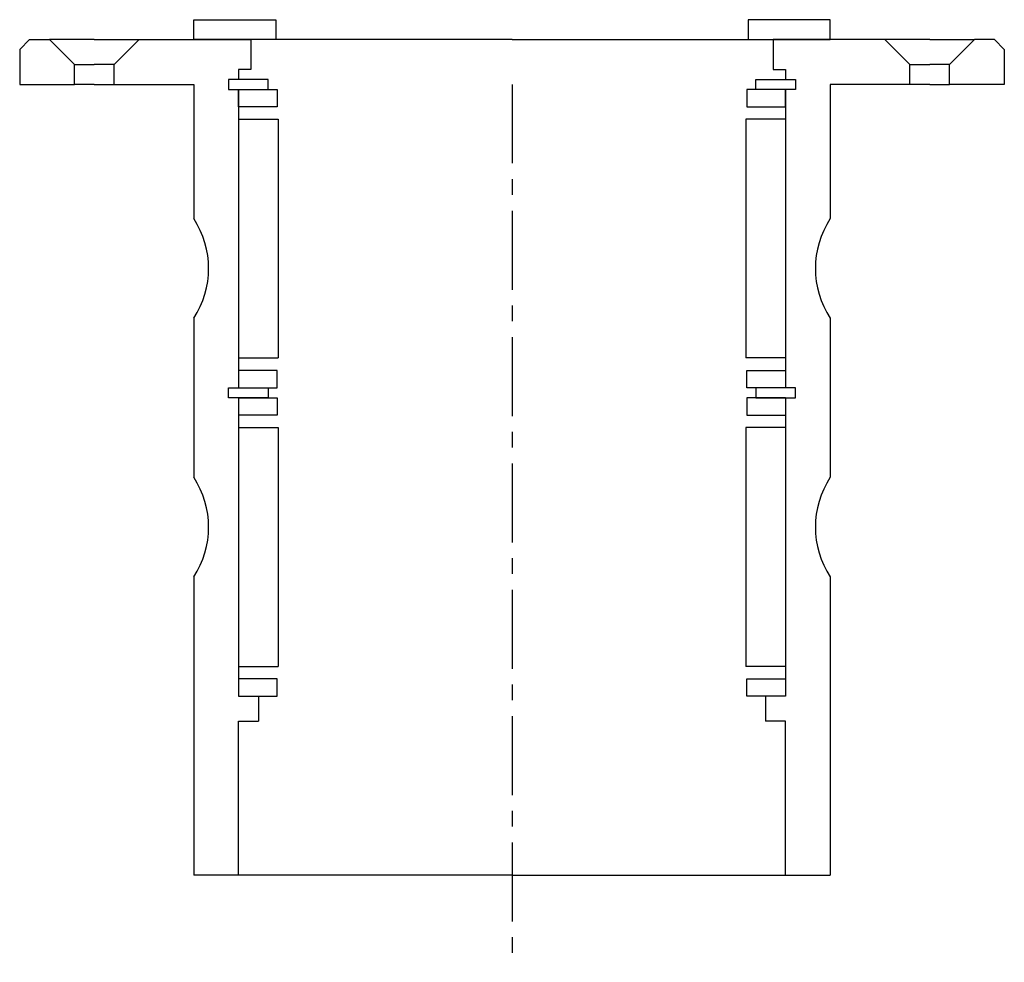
# Model space of a CAD drawing. Header units: millimetres. Extents: x -99 to 99, y -176 to 13.
import ezdxf

# ---------------------------------------------------------------- set-up
doc = ezdxf.new("R2010")
doc.units = ezdxf.units.MM
doc.header["$LTSCALE"] = 0.5
doc.header["$MEASUREMENT"] = 0
doc.linetypes.add('CENTER', pattern=[50.8, 31.75, -6.35, 6.35, -6.35])
doc.layers.get('0').update_dxf_attribs({"linetype": 'CONTINUOUS'})
doc.layers.add('Center', color=1, linetype='CENTER')

msp = doc.modelspace()

# ---------------------------------------------------------------- linework, layer by layer
for p, q in [((-64, 13), (-47.5, 13)), ((-64, 9), (-64, 13)), ((-47.5, 13), (-47.5, 9)), ((64, 13), (47.5, 13)), ((47.5, 13), (47.5, 9)), ((64, 9), (64, 13)), ((-99, 7), (-97, 9)), ((-97, 9), (-93, 9)), ((-93, 9), (-88, 4)), ((-84, 9), (-93, 9)), ((-84, 9), (-75, 9)), ((-75, 9), (-80, 4)), ((-75, 9), (-52.5, 9)), ((-47.5, 9), (-64, 9)), ((0, 9), (-52.5, 9)), ((-52.5, 9), (-52.5, 3)), ((0, 9), (52.5, 9)), ((47.5, 9), (64, 9)), ((75, 9), (52.5, 9)), ((52.5, 9), (52.5, 3)), ((75, 9), (80, 4)), ((84, 9), (75, 9)), ((84, 9), (93, 9)), ((93, 9), (88, 4)), ((97, 9), (93, 9)), ((99, 7), (97, 9)), ((-99, 7), (-99, 0)), ((99, 7), (99, 0)), ((-88, 0), (-88, 4)), ((-88, 4), (-84, 4)), ((-80, 4), (-84, 4)), ((-80, 0), (-80, 4)), ((80, 0), (80, 4)), ((80, 4), (84, 4)), ((88, 4), (84, 4)), ((88, 0), (88, 4)), ((-55, 3), (-55, 1)), ((-52.5, 3), (-55, 3)), ((52.5, 3), (55, 3)), ((55, 3), (55, 1)), ((-99, 0), (-88, 0)), ((-84, 0), (-88, 0)), ((-84, 0), (-80, 0)), ((-80, 0), (-64, 0)), ((-64, 0), (-64, -27)), ((-49, 1), (-57, 1)), ((-57, 1), (-57, -1)), ((-57, 1), (-57, -1)), ((-55, 1), (-57, 1)), ((-49, -1), (-49, 1)), ((49, 1), (57, 1)), ((49, -1), (49, 1)), ((55, 1), (57, 1)), ((57, 1), (57, -1)), ((57, 1), (57, -1)), ((64, 0), (64, -27)), ((80, 0), (64, 0)), ((84, 0), (80, 0)), ((84, 0), (88, 0)), ((99, 0), (88, 0)), ((-57, -1), (-49, -1)), ((-57, -1), (-55, -1)), ((-55, -1), (-55, -61)), ((-55, -1), (-47.25, -1)), ((-55, -4.5), (-55, -1)), ((-47.25, -1), (-47.25, -4.5)), ((55, -1), (47.25, -1)), ((47.25, -1), (47.25, -4.5)), ((57, -1), (49, -1)), ((55, -1), (55, -61)), ((55, -4.5), (55, -1)), ((57, -1), (55, -1)), ((-47.25, -4.5), (-55, -4.5)), ((47.25, -4.5), (55, -4.5)), ((-55, -7), (-55, -53)), ((-55, -7), (-47, -7)), ((-47, -7), (-47, -55)), ((47, -7), (47, -55)), ((55, -7), (47, -7)), ((55, -7), (55, -53)), ((-64, -47), (-64, -79)), ((64, -47), (64, -79)), ((-55, -55), (-47, -55)), ((55, -55), (47, -55)), ((-47.25, -57.5), (-55, -57.5)), ((-47.25, -61), (-47.25, -57.5)), ((47.25, -57.5), (55, -57.5)), ((47.25, -61), (47.25, -57.5)), ((-57, -61), (-49, -61)), ((-57, -63), (-57, -61)), ((-55, -61), (-47.25, -61)), ((-49, -61), (-49, -63)), ((55, -61), (47.25, -61)), ((57, -61), (49, -61)), ((49, -61), (49, -63)), ((57, -63), (57, -61)), ((-49, -63), (-57, -63)), ((-55, -63), (-55, -123)), ((-55, -63), (-47.25, -63)), ((-47.25, -63), (-47.25, -66.5)), ((47.25, -63), (47.25, -66.5)), ((55, -63), (47.25, -63)), ((49, -63), (57, -63)), ((55, -63), (55, -123)), ((-47.25, -66.5), (-55, -66.5)), ((47.25, -66.5), (55, -66.5)), ((-55, -69), (-47, -69)), ((-47, -69), (-47, -117)), ((47, -69), (47, -117)), ((55, -69), (47, -69)), ((-64, -99), (-64, -159)), ((64, -99), (64, -159)), ((-55, -117), (-47, -117)), ((55, -117), (47, -117)), ((-47.25, -119.5), (-55, -119.5)), ((-47.25, -123), (-47.25, -119.5)), ((47.25, -123), (47.25, -119.5)), ((47.25, -119.5), (55, -119.5)), ((-55, -123), (-47.25, -123)), ((-55, -123), (-51, -123)), ((-51, -123), (-51, -128)), ((55, -123), (47.25, -123)), ((55, -123), (51, -123)), ((51, -123), (51, -128)), ((-55, -159), (-55, -128)), ((-55, -128), (-51, -128)), ((55, -128), (51, -128)), ((55, -159), (55, -128)), ((-55, -159), (-64, -159)), ((0, -159), (-55, -159)), ((0, -159), (55, -159)), ((55, -159), (64, -159))]:
    msp.add_line(p, q)
for centre, start, end in [((-79.17, -37), 326.6015, 33.3985), ((79.17, -37), 146.6015, 213.3985), ((-79.17, -89), 326.6015, 33.3985), ((79.17, -89), 146.6015, 213.3985)]:
    msp.add_arc(centre, 18.17, start, end)
at = {"layer": 'Center'}
msp.add_line((0, 0), (0, -176.5), dxfattribs=at)

doc.saveas('drawing.dxf')
